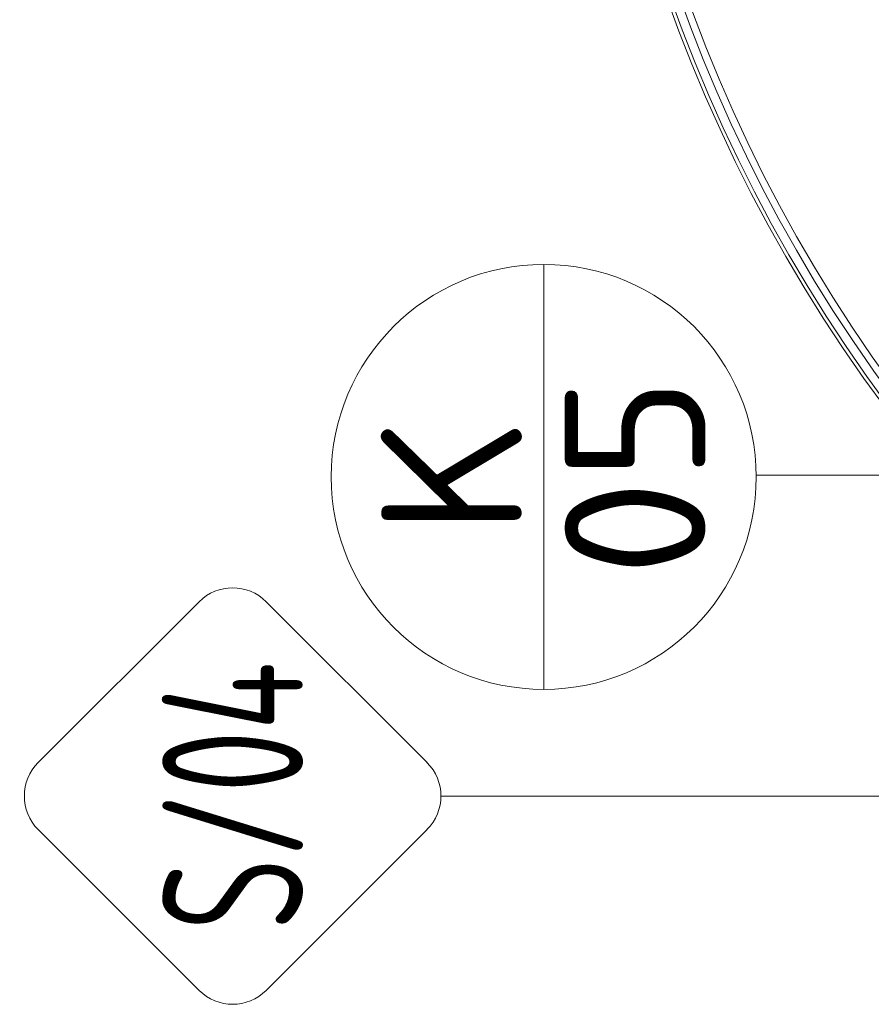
# Model space of a CAD drawing. Header units: millimetres. Extents: x -29085 to 3627694, y -159961 to 2281735.
# Tile 140 of 229: x 115737 to 118157, y 294257 to 297055. Entities that reach past the tile are written whole.
import ezdxf
from ezdxf.enums import TextEntityAlignment as Align

# ---------------------------------------------------------------- set-up
doc = ezdxf.new("R2010")
doc.units = ezdxf.units.MM
for name, color, linetype, lineweight in [('A99_N_kce-pohl', 1, 'Continuous', 9), ('A99_N_kce-rez-sil', 6, 'Continuous', 18), ('A99_N_znaceni 200', 5, 'Continuous', 5)]:
    doc.layers.add(name, color=color, linetype=linetype, lineweight=lineweight)
doc.styles.add('A99_popis', font='isocpeur.ttf')

# ---------------------------------------------------------------- blocks, each defined once
blk = doc.blocks.new('*U53')
at = {"color": 0}
for p, q in [((-0.721, 4.139), (-4.149, 0.711)), ((4.139, 0.711), (0.711, 4.139)), ((-4.149, -0.721), (-0.721, -4.149)), ((0.711, -4.149), (4.139, -0.721)), ((-0.005, -4.445), (-0.005, -22.145))]:
    blk.add_line(p, q, dxfattribs=at)
for centre, start, end in [((-0.005, 3.424), 45, 135), ((-3.433, -0.005), 135, 225), ((3.424, -0.005), 315, 45), ((-0.005, -3.433), 225, 315)]:
    blk.add_arc(centre, 1.012, start, end, dxfattribs=at)
at = {"color": 0, "linetype": 'ByBlock', "style": 'A99_popis', "width": 0.953108}
blk.add_attdef('SKLADBA', text='', height=3, rotation=0.0103, dxfattribs=at).set_placement((-2.863, -1.506), (2.855, -1.505), align=Align.FIT)
blk = doc.blocks.new('*U28')
at = {"color": 0, "linetype": 'ByBlock'}
blk.add_line((-3.02, 0), (3.02, 0), dxfattribs=at)
blk.add_circle((0, 0), 3.02, dxfattribs=at)
at = {"color": 0, "linetype": 'ByBlock', "style": 'A99_popis'}
for tag, p in [('KATEGORIE', (0, 1.31)), ('PRVEK', (0, -1.298))]:
    blk.add_attdef(tag, text='', height=2, dxfattribs=at).set_placement(p, align=Align.MIDDLE_CENTER)

msp = doc.modelspace()

# ---------------------------------------------------------------- linework, layer by layer
at = {"layer": 'A99_N_kce-pohl', "linetype": 'Continuous', "lineweight": 5}
for radius, start, end in [(4410, 137.9079, 222.0921), (4355, 137.9045, 221.5692)]:
    msp.add_arc((121736.5, 298583.3), radius, start, end, dxfattribs=at)
at = {"layer": 'A99_N_kce-rez-sil', "color": 1, "linetype": 'Continuous', "lineweight": 5}
for radius, start, end in [(4400, 137.9079, 222.0921), (4375, 137.906, 222.094)]:
    msp.add_arc((121736.5, 298583.3), radius, start, end, dxfattribs=at)
at = {"layer": 'A99_N_znaceni 200', "lineweight": 5}
msp.add_lwpolyline([(117830.4, 295760.8), (118481.5, 295760.8)], dxfattribs=at)

# ---------------------------------------------------------------- block references
at = {"layer": 'A99_N_znaceni 200', "xscale": 200, "yscale": 200, "zscale": 200, "rotation": 90.00000000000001}
msp.add_blockref('*U28', (117226.5, 295755.8), dxfattribs=at).add_auto_attribs({'KATEGORIE': 'K', 'PRVEK': '05'})
at = {"layer": 'A99_N_znaceni 200', "lineweight": 5}
ref = msp.add_blockref('*U53', (116341.7, 294849.3), dxfattribs=dict(at, xscale=133.3, yscale=133.3, zscale=133.3, rotation=89.99999999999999))
ref.add_attrib('SKLADBA', 'S/04', dxfattribs={"layer": '0', "color": 0, "linetype": 'ByBlock', "height": 400, "rotation": 90.0103, "style": 'A99_popis', "width": 0.635246}).set_placement((116542.4, 294467.6), (116542.3, 295229.9), align=Align.FIT)

doc.saveas('drawing.dxf')
